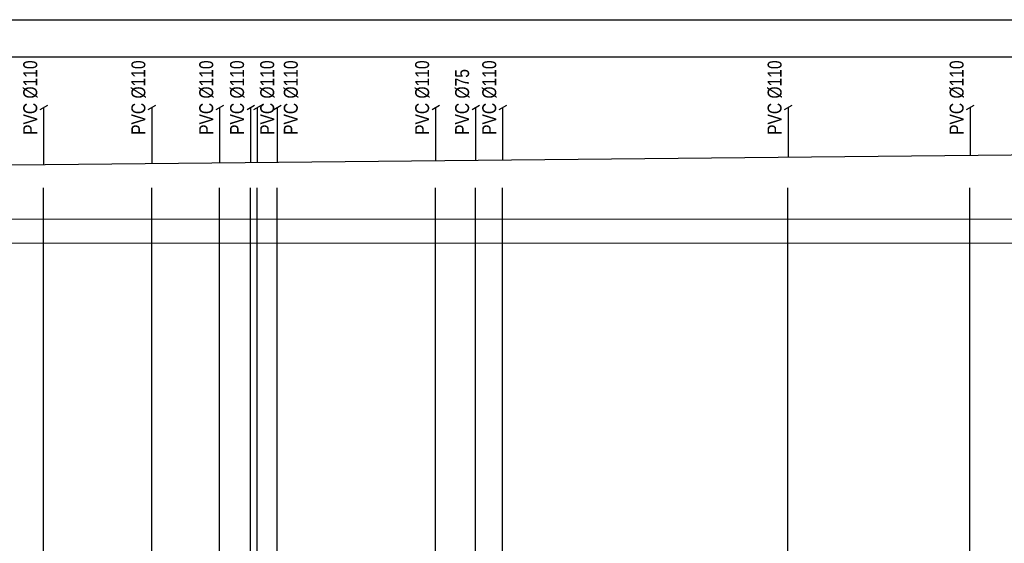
# Model space of a CAD drawing. Extents: x 480599 to 802090, y -87928 to 319597.
# Tile 37 of 50: x 645504 to 657863, y 22652 to 29225. Entities that reach past the tile are written whole.
import ezdxf

# ---------------------------------------------------------------- set-up
doc = ezdxf.new("R2010")
doc.units = 0
doc.header["$MEASUREMENT"] = 0
doc.layers.get('0').update_dxf_attribs({"color": 252, "linetype": 'CONTINUOUS'})
doc.layers.get('Defpoints').update_dxf_attribs({"color": 252, "linetype": 'CONTINUOUS'})
for name, color, linetype in [('#_inne_budowlane', 252, 'CONTINUOUS'), ('#_inne_legenda', 21, 'CONTINUOUS'), ('#_ks_sanit_podposadzkowa', 32, 'CONTINUOUS'), ('Liczby', 2, 'CONTINUOUS')]:
    doc.layers.add(name, color=color, linetype=linetype)
doc.styles.add('JTJ', font='arial.ttf', dxfattribs={"height": 100})
doc.styles.add('ROMANS', font='romans')
doc.styles.get("Standard").update_dxf_attribs({"font": 'arial.ttf'})
doc.dimstyles.new('darek', dxfattribs={"dimtxt": 20, "dimasz": 50, "dimexe": 10, "dimexo": 30, "dimgap": 300, "dimtad": 1, "dimlfac": 0.001, "dimrnd": 0.1, "dimzin": 0, "dimdsep": 46, "dimtxsty": 'Standard', "dimblk": 'NONE', "dimcen": 1, "dimse1": 1, "dimse2": 1, "dimsd1": 1, "dimsd2": 1, "dimclrt": 2, "dimadec": 0, "dimazin": 0, "dimtfac": 1, "dimtix": 1, "dimtmove": 2, "dimatfit": 0, "dimfxl": 10, "dimtolj": 1, "dimtzin": 0, "dimarcsym": 0})

# ---------------------------------------------------------------- blocks, each defined once
blk = doc.blocks.new('*D1223')
at = {"layer": 'Defpoints', "color": 0}
for p in [(645799, 27408), (645953, 27408), (645803, 26722)]:
    blk.add_point(p, dxfattribs=at)
at = {"layer": 'Liczby', "color": 2, "insert": (645664, 20604), "char_height": 200, "attachment_point": 5, "rotation": 90, "style": 'ROMANS'}
blk.add_mtext('\\A1;0.69', dxfattribs=at)
blk = doc.blocks.new('_None')
blk = doc.blocks.new('*D1226')
at = {"layer": 'Defpoints', "color": 0}
for p in [(647157, 27422), (647310, 27422), (647161, 26722)]:
    blk.add_point(p, dxfattribs=at)
at = {"layer": 'Liczby', "color": 2, "insert": (647022, 20604), "char_height": 200, "attachment_point": 5, "rotation": 90, "style": 'ROMANS'}
blk.add_mtext('\\A1;0.70', dxfattribs=at)
blk = doc.blocks.new('*D1229')
at = {"layer": 'Defpoints', "color": 0}
for p in [(648009, 27430), (648162, 27430), (648013, 26722)]:
    blk.add_point(p, dxfattribs=at)
at = {"layer": 'Liczby', "color": 2, "insert": (647874, 20604), "char_height": 200, "attachment_point": 5, "rotation": 90, "style": 'ROMANS'}
blk.add_mtext('\\A1;0.71', dxfattribs=at)
blk = doc.blocks.new('*D1232')
at = {"layer": 'Defpoints', "color": 0}
for p in [(648396, 27434), (648549, 27434), (648400, 26722)]:
    blk.add_point(p, dxfattribs=at)
at = {"layer": 'Liczby', "color": 2, "insert": (648261, 20604), "char_height": 200, "attachment_point": 5, "rotation": 90, "style": 'ROMANS'}
blk.add_mtext('\\A1;0.71', dxfattribs=at)
blk = doc.blocks.new('*D1235')
at = {"layer": 'Defpoints', "color": 0}
for p in [(648731, 27438), (648884, 27438), (648735, 26722)]:
    blk.add_point(p, dxfattribs=at)
at = {"layer": 'Liczby', "color": 2, "insert": (648903, 20604), "char_height": 200, "attachment_point": 5, "rotation": 90, "style": 'ROMANS'}
blk.add_mtext('\\A1;0.72', dxfattribs=at)
blk = doc.blocks.new('*D1238')
at = {"layer": 'Defpoints', "color": 0}
for p in [(650719, 27457), (650872, 27457), (650723, 26722)]:
    blk.add_point(p, dxfattribs=at)
at = {"layer": 'Liczby', "color": 2, "insert": (650584, 20604), "char_height": 200, "attachment_point": 5, "rotation": 90, "style": 'ROMANS'}
blk.add_mtext('\\A1;0.74', dxfattribs=at)
blk = doc.blocks.new('*D1241')
at = {"layer": 'Defpoints', "color": 0}
for p in [(655143, 27502), (655297, 27502), (655148, 26722)]:
    blk.add_point(p, dxfattribs=at)
at = {"layer": 'Liczby', "color": 2, "insert": (655008, 20604), "char_height": 200, "attachment_point": 5, "rotation": 90, "style": 'ROMANS'}
blk.add_mtext('\\A1;0.78', dxfattribs=at)
blk = doc.blocks.new('*D1244')
at = {"layer": 'Defpoints', "color": 0}
for p in [(657427, 27525), (657581, 27525), (657432, 26722)]:
    blk.add_point(p, dxfattribs=at)
at = {"layer": 'Liczby', "color": 2, "insert": (657293, 20604), "char_height": 200, "attachment_point": 5, "rotation": 90, "style": 'ROMANS'}
blk.add_mtext('\\A1;0.80', dxfattribs=at)
blk = doc.blocks.new('*D1352')
at = {"layer": 'Defpoints', "color": 0}
for p in [(648481, 27435), (648635, 27435), (648486, 26722)]:
    blk.add_point(p, dxfattribs=at)
at = {"layer": 'Liczby', "color": 2, "insert": (648602, 20604), "char_height": 200, "attachment_point": 5, "rotation": 90, "style": 'ROMANS'}
blk.add_mtext('\\A1;0.71', dxfattribs=at)
blk = doc.blocks.new('*D1354')
at = {"layer": 'Defpoints', "color": 0}
for p in [(651220, 27462), (651374, 27462), (651225, 26722)]:
    blk.add_point(p, dxfattribs=at)
at = {"layer": 'Liczby', "color": 2, "insert": (651086, 20604), "char_height": 200, "attachment_point": 5, "rotation": 90, "style": 'ROMANS'}
blk.add_mtext('\\A1;0.74', dxfattribs=at)
blk = doc.blocks.new('*D1356')
at = {"layer": 'Defpoints', "color": 0}
for p in [(651561, 27466), (651715, 27466), (651566, 26723)]:
    blk.add_point(p, dxfattribs=at)
at = {"layer": 'Liczby', "color": 2, "insert": (651426, 20605), "char_height": 200, "attachment_point": 5, "rotation": 90, "style": 'ROMANS'}
blk.add_mtext('\\A1;0.74', dxfattribs=at)

msp = doc.modelspace()

# ---------------------------------------------------------------- linework, layer by layer
at = {"layer": '#_inne_budowlane', "flags": 128}
for points in [[(754295.199, 26414.893), (540863.303, 26421.487), (540863.303, 29224.945), (754295.199, 29224.945)], [(754295.199, 28754.364), (541513.303, 28754.364)], [(754295.199, 26715.264), (541513.303, 26721.857)]]:
    msp.add_lwpolyline(points, dxfattribs=at)
at = {"layer": '#_inne_legenda', "flags": 128}
for points in [[(645760.911, 28096.131), (645855.195, 28150.565)], [(647118.414, 28096.131), (647212.697, 28150.565)], [(647970.267, 28096.131), (648064.55, 28150.565)], [(648357.226, 28096.131), (648451.509, 28150.565)], [(648443.159, 28096.131), (648537.442, 28150.565)], [(648692.46, 28096.131), (648786.744, 28150.565)], [(650680.676, 28096.131), (650774.959, 28150.565)], [(651182.218, 28096.131), (651276.501, 28150.565)], [(651522.985, 28096.131), (651617.268, 28150.565)], [(655104.986, 28096.131), (655199.269, 28150.565)], [(657389.722, 28096.131), (657484.005, 28150.565)]]:
    msp.add_lwpolyline(points, dxfattribs=at)
at = {"layer": '#_ks_sanit_podposadzkowa', "flags": 128}
for points in [[(609439.732, 27044.631), (750785.999, 28458.113), (750785.999, 28566.63)], [(645808.192, 27408.321), (645808.192, 28123.428)], [(647165.694, 27421.896), (647165.694, 28123.428)], [(648017.547, 27430.414), (648017.547, 28123.428)], [(648404.506, 27434.284), (648404.506, 28123.428)], [(648490.439, 27435.143), (648490.439, 28123.428)], [(648739.74, 27437.636), (648739.74, 28123.428)], [(650727.956, 27457.519), (650727.956, 28123.428)], [(651229.498, 27462.534), (651229.498, 28123.428)], [(651570.265, 27465.942), (651570.265, 28123.428)], [(655152.266, 27501.763), (655152.266, 28123.428)], [(657437.002, 27524.61), (657437.002, 28123.428)]]:
    msp.add_lwpolyline(points, dxfattribs=at)
for p, q in [((645803.201, 19104.396), (645803.476, 27113.72)), ((647160.704, 19104.396), (647160.979, 27113.72)), ((648012.539, 19104.396), (648012.814, 27113.72)), ((648399.498, 19104.396), (648399.774, 27113.72)), ((648485.431, 19104.396), (648485.707, 27113.72)), ((648734.75, 19104.396), (648735.025, 27113.72)), ((650722.948, 19104.396), (650723.224, 27113.72)), ((651224.49, 19104.396), (651224.765, 27113.72)), ((651565.274, 19105.535), (651565.55, 27114.859)), ((655147.258, 19104.396), (655147.534, 27113.72)), ((657431.994, 19104.396), (657432.269, 27113.72))]:
    msp.add_line(p, q)

# ---------------------------------------------------------------- texts
at = {"layer": '#_inne_legenda', "char_height": 175, "width": 2133.88011, "attachment_point": 1, "rotation": 90, "line_spacing_factor": 0.8, "style": 'JTJ'}
for s, insert in [('{\\W0.8;PVC %%C110}', (645548.204, 27778.85)), ('{\\W0.8;PVC %%C110}', (646905.707, 27778.85)), ('{\\W0.8;PVC %%C110}', (647757.559, 27778.85)), ('{\\W0.8;PVC %%C110}', (648144.519, 27778.85)), ('{\\W0.8;PVC %%C110}', (648523.007, 27778.85)), ('{\\W0.8;PVC %%C110}', (648818.85, 27778.85)), ('{\\W0.8;PVC %%C110}', (650467.969, 27778.85)), ('{\\W0.8;PVC %%C110}', (651310.278, 27778.85)), ('{\\W0.8;PVC %%C110}', (654892.279, 27778.85)), ('{\\W0.8;PVC %%C110}', (657177.014, 27778.85)), ('{\\W0.8;PVC %%C75}', (650969.51, 27778.85))]:
    msp.add_mtext(s, dxfattribs=dict(at, insert=insert))

# ---------------------------------------------------------------- dimensions: what is measured, and where the dimension line sits
at = {"layer": 'Liczby'}
for base, p1, p2, picture, middle in [((650872.272, 27457.427), (650723.246, 26721.848), (650718.723, 27457.427), '*D1238', (650584.024, 20603.604)), ((651373.814, 27462.442), (651224.788, 26721.848), (651220.215, 27462.442), '*D1354', (651085.565, 20603.604)), ((651714.598, 27465.849), (651565.573, 26722.988), (651560.977, 27465.849), '*D1356', (651426.35, 20604.743)), ((655296.582, 27501.666), (655147.556, 26721.848), (655142.591, 27501.666), '*D1241', (655008.334, 20603.604)), ((657581.318, 27524.511), (657432.292, 26721.848), (657427.098, 27524.511), '*D1244', (657293.069, 20603.604)), ((645952.525, 27408.233), (645803.499, 26721.848), (645799.468, 27408.233), '*D1223', (645664.276, 20603.604)), ((647310.028, 27421.807), (647161.002, 26721.848), (647156.835, 27421.807), '*D1226', (647021.779, 20603.604)), ((648161.863, 27430.325), (648012.837, 26721.848), (648008.585, 27430.325), '*D1229', (647873.614, 20603.604)), ((648548.822, 27434.194), (648399.797, 26721.848), (648395.506, 27434.194), '*D1232', (648260.574, 20603.604)), ((648634.755, 27435.053), (648485.73, 26721.848), (648481.43, 27435.053), '*D1352', (648601.899, 20603.604)), ((648884.074, 27437.546), (648735.048, 26721.848), (648730.724, 27437.546), '*D1235', (648903.008, 20603.604))]:
    dim = msp.add_linear_dim(base=base, p1=p1, p2=p2, angle=90, dimstyle='darek', override={"dimtxt": 200, "dimrnd": 0.01, "dimtxsty": 'ROMANS'}, dxfattribs=at)
    dim.commit()
    dim.dimension.update_dxf_attribs({"geometry": picture, "text_midpoint": middle, "dimtype": 160})

doc.saveas('drawing.dxf')
